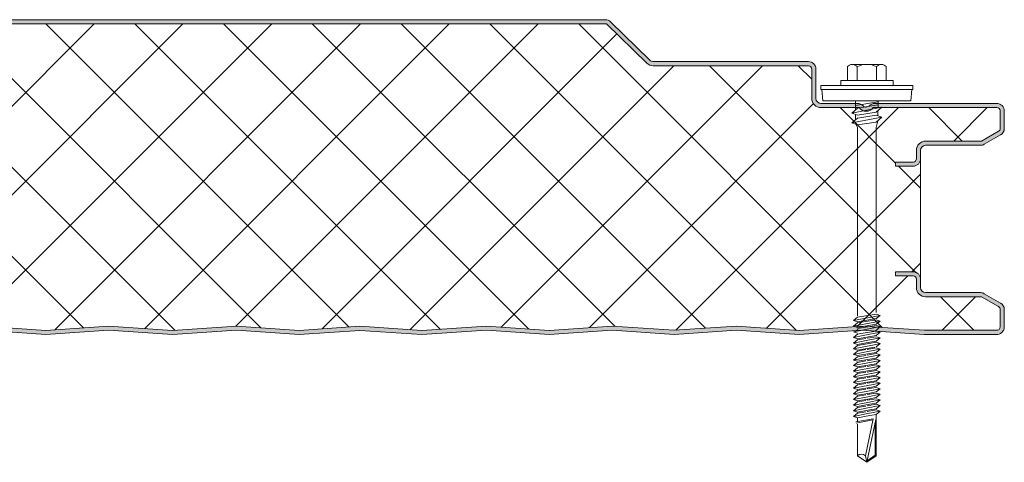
# Model space of a CAD drawing. Header units: millimetres. Extents: x 12686 to 20863, y -5950 to 1224.
# Tile 7 of 10: x 13591 to 13826, y -5410 to -5305. Entities that reach past the tile are written whole.
import ezdxf

# ---------------------------------------------------------------- set-up
doc = ezdxf.new("R2010")
doc.units = ezdxf.units.MM
doc.layers.add('A-DETL-GENF', color=92, linetype='Continuous', lineweight=13)

# ---------------------------------------------------------------- blocks, each defined once
blk = doc.blocks.new('HFX 1000 - 1 RIB - SATINLINE - HFX 1000 75mm - 1 RIB - SATINLINE-4428272-ALL PANELS 3')
at = {"layer": 'A-DETL-GENF'}
h = blk.add_hatch(color=256, dxfattribs=at)
h.paths.add_polyline_path([(619.08, -0.04), (634.93, 0.97), (649.57, -0.01), (664.01, 0.96), (678.87, -0.04), (694.37, 0.99), (709.28, -0.01), (724.37, 0.99), (739.14, 0), (754.09, 0.99), (769, -0.01), (784.37, 0.97), (799.28, -0.03), (814.93, 0.97), (829.57, -0.01), (844.01, 0.96), (858.87, -0.04), (874.65, 0.97), (889.28, -0.01), (904.37, 0.99), (919.14, 0), (934.09, 0.99), (949, -0.01), (964.09, 0.99), (979.2, 0), (996.6, 0.05), (997, 0.19), (997.27, 0.34), (997.57, 0.63), (997.82, 1), (997.96, 1.43), (998, 1.86), (998, 5.96), (997.9, 6.52), (997.76, 6.86), (997.48, 7.23), (997, 7.57), (993.22, 9.75), (992.73, 9.94), (992.32, 9.99), (978.89, 10.04), (978.6, 10.16), (978.35, 10.35), (978.16, 10.59), (978.04, 10.88), (978, 11.56), (978, 13.19), (977.94, 13.66), (977.76, 14.09), (977.48, 14.47), (977, 14.79), (976.67, 14.93), (975.92, 14.99), (972, 14.99), (972, 13.99), (976.41, 13.97), (976.77, 13.76), (976.98, 13.4), (977, 13.19), (977, 11.19), (977.08, 10.63), (977.3, 10.09), (977.65, 9.64), (978.1, 9.29), (978.63, 9.07), (979.2, 8.99), (992.54, 8.99), (996.77, 6.52), (996.98, 6.16), (997, 5.96), (996.98, 1.61), (996.8, 1.27), (996.49, 1.05), (996.12, 1), (978.1, 1.05), (964, 2), (948.86, 1), (934, 2), (919.14, 1), (904.28, 2), (889.28, 0.99), (874.28, 2), (858.45, 0.99), (844.01, 1.96), (829.57, 0.99), (814.57, 2), (799, 0.99), (784, 2), (768.86, 1), (754, 2), (739.14, 1), (724.28, 2), (709.14, 1), (694.28, 2), (678.45, 0.99), (664.01, 1.96), (649.57, 0.99), (634.57, 2), (618.87, 0.97), (604.14, 1.96), (589.7, 0.99), (574.7, 2), (559.14, 0.99), (544.14, 2), (529, 1), (514.14, 2), (499.28, 1), (484.42, 2), (469.28, 1), (454.42, 2), (438.94, 0.97), (424.14, 1.96), (409, 0.99), (394, 2), (379.14, 1), (364.28, 2), (349.28, 0.99), (334.28, 2), (318.45, 0.99), (304.01, 1.96), (289.57, 0.99), (274.57, 2), (259.08, 0.96), (244.14, 1.96), (229.7, 0.99), (214.7, 2), (199, 1), (184.14, 2), (169, 1), (154.14, 2), (139.28, 1), (124.42, 2), (109.42, 0.99), (94.42, 2), (78.94, 0.97), (64.14, 1.96), (48.97, 1), (34, 2), (19.11, 1), (1.59, 1.02), (1.23, 1.23), (1.03, 1.59), (1, 1.8), (1, 9.3), (0.93, 9.86), (0.71, 10.4), (0.36, 10.85), (-0.1, 11.2), (-0.63, 11.42), (-1.2, 11.5), (-20.41, 11.52), (-20.77, 11.73), (-20.97, 12.09), (-21, 12.3), (-20.97, 13.4), (-20.77, 13.76), (-20.41, 13.97), (-20.2, 14), (-16, 14), (-16, 15), (-20.41, 14.97), (-20.67, 14.93), (-21.1, 14.75), (-21.47, 14.47), (-21.76, 14.1), (-21.94, 13.66), (-22, 13.2), (-21.98, 12.18), (-21.9, 11.73), (-21.76, 11.4), (-21.47, 11.02), (-21, 10.7), (-20.67, 10.56), (-20.2, 10.5), (-0.89, 10.45), (-0.6, 10.33), (-0.35, 10.14), (-0.16, 9.9), (-0.04, 9.61), (0, 9.3), (0, 1.8), (0.06, 1.33), (0.36, 0.75), (0.53, 0.52), (1, 0.2), (1.33, 0.06), (1.8, 0), (19.53, 0.02), (34.05, 1), (49.35, -0.03), (64.14, 0.96), (79, -0.04), (94.51, 0.99), (109.42, -0.01), (124.51, 0.99), (139.28, 0), (154.23, 0.99), (169.14, -0.01), (184.51, 0.97), (199.42, -0.03), (214.79, 0.99), (229.7, -0.01), (244.16, 0.96), (259.08, -0.04), (274.65, 0.99), (289.57, -0.01), (304.01, 0.96), (318.87, -0.04), (334.37, 0.99), (349.28, -0.01), (364.37, 0.99), (379.14, 0), (394.09, 0.99), (409.35, -0.03), (424.14, 0.96), (439, -0.04), (454.51, 0.99), (469.83, 0.02), (484.51, 0.99), (499.28, 0), (514.23, 0.99), (529.14, -0.01), (544.51, 0.97), (559.42, -0.03), (575.07, 0.97), (589.7, -0.01), (604.16, 0.96), (618.63, -0.01)])
h.paths.add_polyline_path([(-16, 40.19), (-16, 41.19), (-20.41, 41.22), (-20.77, 41.42), (-20.97, 41.78), (-21, 41.99), (-20.97, 43.6), (-20.77, 43.96), (-20.41, 44.16), (-20.2, 44.19), (-1.2, 44.19), (-0.63, 44.26), (-0.1, 44.48), (0.36, 44.83), (0.72, 45.33), (0.93, 45.85), (1, 46.39), (1, 56.26), (0.93, 56.81), (0.72, 57.33), (0.39, 57.78), (-0.05, 58.13), (-0.56, 58.36), (-26.2, 66.19), (-54.54, 66.21), (-54.82, 66.36), (-54.97, 66.61), (-54.99, 66.86), (-54.88, 67.13), (-54.67, 67.36), (-47.66, 74.19), (402.99, 74.19), (412.62, 64.81), (413.07, 64.47), (413.59, 64.26), (414.15, 64.19), (441.17, 64.19), (441.73, 64.26), (442.26, 64.47), (442.71, 64.81), (452.34, 74.19), (902.99, 74.19), (912.62, 64.81), (913.07, 64.47), (913.59, 64.26), (914.15, 64.19), (951.41, 64.16), (951.77, 63.96), (951.98, 63.6), (952, 63.39), (952.03, 56.21), (952.08, 55.82), (952.3, 55.29), (952.65, 54.83), (953.1, 54.48), (953.63, 54.26), (954.2, 54.19), (963.35, 54.19), (963.67, 53.83), (964.07, 53.55), (964.52, 53.38), (965, 53.32), (965.48, 53.38), (965.93, 53.55), (966.33, 53.83), (966.65, 54.19), (996.41, 54.16), (996.77, 53.96), (996.98, 53.6), (997, 53.39), (996.98, 49.02), (996.77, 48.66), (996.6, 48.54), (992.54, 46.19), (979.2, 46.19), (978.63, 46.11), (978.1, 45.9), (977.65, 45.55), (977.3, 45.09), (977.08, 44.56), (977, 43.99), (976.98, 41.78), (976.77, 41.42), (976.41, 41.22), (976.2, 41.19), (972, 41.19), (972, 40.19), (976.2, 40.19), (976.67, 40.25), (977.1, 40.43), (977.48, 40.72), (977.76, 41.09), (977.94, 41.52), (978, 41.99), (978.04, 44.3), (978.16, 44.59), (978.35, 44.84), (978.63, 45.04), (978.89, 45.15), (979.2, 45.19), (992.73, 45.24), (992.79, 45.25), (993.22, 45.43), (997.1, 47.67), (997.48, 47.96), (997.76, 48.33), (997.94, 48.76), (998, 49.23), (998, 53.39), (997.94, 53.86), (997.76, 54.29), (997.48, 54.66), (997, 54.99), (996.63, 55.13), (996.04, 55.19), (966.7, 55.15), (966.36, 55.05), (965.76, 54.67), (965.38, 54.4), (964.92, 54.33), (964.48, 54.47), (963.67, 55.04), (963.32, 55.15), (962.95, 55.19), (953.89, 55.23), (953.46, 55.46), (953.35, 55.54), (953.16, 55.79), (953.03, 56.21), (953, 56.39), (953, 63.39), (952.94, 63.86), (952.76, 64.29), (952.48, 64.66), (952, 64.99), (951.67, 65.13), (950.84, 65.19), (913.85, 65.23), (913.56, 65.35), (913.07, 65.77), (903.59, 74.93), (903.47, 74.99), (902.99, 75.15), (902.66, 75.19), (452.34, 75.15), (452.2, 75.13), (451.64, 74.85), (451.41, 74.68), (441.73, 65.33), (441.48, 65.23), (441.17, 65.19), (413.85, 65.23), (413.56, 65.35), (413.07, 65.77), (403.65, 74.88), (403.43, 75.01), (402.99, 75.15), (402.66, 75.19), (-47.66, 75.15), (-47.79, 75.13), (-48.22, 74.96), (-48.7, 74.58), (-55.75, 67.64), (-55.91, 67.3), (-55.99, 66.93), (-55.98, 66.55), (-55.88, 66.19), (-55.7, 65.86), (-55.44, 65.58), (-55.13, 65.37), (-54.54, 65.21), (-53.99, 65.19), (-26.2, 65.14), (-0.56, 57.27), (-0.33, 57.09), (-0.15, 56.84), (-0.04, 56.56), (0, 56.21), (-0.04, 46.08), (-0.16, 45.79), (-0.35, 45.54), (-0.63, 45.34), (-0.89, 45.23), (-1.22, 45.19), (-20.41, 45.16), (-20.67, 45.13), (-21.1, 44.95), (-21.47, 44.66), (-21.8, 44.19), (-21.94, 43.86), (-22, 43.39), (-22, 41.99), (-21.86, 41.32), (-21.76, 41.09), (-21.47, 40.72), (-21.1, 40.43), (-20.67, 40.25), (-20.2, 40.19), (-18.41, 40.19)])
h = blk.add_hatch(dxfattribs=at)
h.set_pattern_fill('FP_2', color=256, style=0, pattern_type=2)
h.set_pattern_definition([(45, (-12828.428, 5379.941), (-10.606602, 10.606602), []), (135, (-12828.428, 5379.941), (-10.606602, -10.606602), [])])
h.paths.add_polyline_path([(619.08, 0.96), (634.57, 2), (649.57, 0.99), (664.01, 1.96), (678.87, 0.96), (694.28, 2), (709.28, 0.99), (724.28, 2), (739.14, 1), (754, 2), (769, 0.99), (784, 2), (799.28, 0.97), (814.57, 2), (829.57, 0.99), (844.01, 1.96), (858.87, 0.96), (874.28, 2), (889.28, 0.99), (904.28, 2), (919.14, 1), (934, 2), (949, 0.99), (964, 2), (978.9, 1), (996.49, 1.05), (996.8, 1.27), (996.91, 1.43), (997, 1.8), (997, 5.96), (996.9, 6.36), (996.6, 6.65), (992.54, 8.99), (979.2, 8.99), (978.63, 9.07), (978.1, 9.29), (977.65, 9.64), (977.3, 10.09), (977.08, 10.63), (977, 11.56), (977, 13.19), (976.9, 13.59), (976.6, 13.89), (976.2, 13.99), (972, 13.99), (972, 14.99), (976.2, 14.99), (976.67, 14.93), (977.1, 14.75), (977.48, 14.47), (977.76, 14.09), (977.94, 13.66), (978, 13.19), (978, 41.99), (977.86, 41.32), (977.76, 41.09), (977.48, 40.72), (977.1, 40.43), (976.67, 40.25), (976.2, 40.19), (972, 40.19), (972, 41.19), (976.41, 41.22), (976.77, 41.42), (976.9, 41.59), (977, 41.99), (977, 43.99), (977.08, 44.56), (977.3, 45.09), (977.65, 45.55), (978.1, 45.9), (978.63, 46.11), (979.2, 46.19), (992.54, 46.19), (996.77, 48.66), (996.9, 48.83), (997, 49.23), (997, 53.39), (996.9, 53.79), (996.6, 54.08), (996.2, 54.19), (966.65, 54.19), (966.33, 53.83), (965.93, 53.55), (965.48, 53.38), (965, 53.32), (964.52, 53.38), (964.07, 53.55), (963.67, 53.83), (963.35, 54.19), (954.2, 54.19), (953.63, 54.26), (953.1, 54.48), (952.65, 54.83), (952.3, 55.29), (952.08, 55.82), (952, 56.39), (952, 63.39), (951.9, 63.79), (951.6, 64.08), (951.2, 64.19), (914.15, 64.19), (913.59, 64.26), (913.07, 64.47), (912.62, 64.81), (902.99, 74.19), (452.34, 74.19), (442.71, 64.81), (442.26, 64.47), (441.73, 64.26), (441.17, 64.19), (414.15, 64.19), (413.59, 64.26), (413.07, 64.47), (412.62, 64.81), (402.99, 74.19), (-47.66, 74.19), (-54.91, 67.11), (-54.97, 66.98), (-54.95, 66.56), (-54.79, 66.34), (-54.54, 66.21), (-54.4, 66.19), (-26.2, 66.19), (-0.56, 58.36), (-0.05, 58.13), (0.39, 57.78), (0.72, 57.33), (0.93, 56.81), (1, 56.21), (1, 46.39), (0.93, 45.82), (0.71, 45.29), (0.36, 44.83), (-0.1, 44.48), (-0.63, 44.26), (-1.2, 44.19), (-20.41, 44.16), (-20.77, 43.96), (-20.89, 43.79), (-21, 43.39), (-21, 41.99), (-20.89, 41.59), (-20.6, 41.3), (-20.2, 41.19), (-16, 41.19), (-16, 40.19), (-20.2, 40.19), (-20.67, 40.25), (-21.1, 40.43), (-21.47, 40.72), (-21.76, 41.09), (-21.94, 41.52), (-22, 41.99), (-22, 13.2), (-21.94, 13.66), (-21.76, 14.1), (-21.47, 14.47), (-21.1, 14.75), (-20.67, 14.93), (-20.2, 15), (-16, 15), (-16, 14), (-20.41, 13.97), (-20.77, 13.76), (-20.89, 13.6), (-21, 13.2), (-21, 12.3), (-20.89, 11.9), (-20.6, 11.6), (-20.2, 11.5), (-1.2, 11.5), (-0.63, 11.42), (-0.1, 11.2), (0.36, 10.85), (0.71, 10.4), (0.93, 9.86), (1, 9.3), (1, 1.8), (1.11, 1.4), (1.4, 1.1), (1.8, 1), (19.11, 1), (34, 2), (49.35, 0.97), (64.14, 1.96), (79, 0.96), (94.42, 2), (109.42, 0.99), (124.42, 2), (139.28, 1), (154.14, 2), (169.14, 0.99), (184.14, 2), (199.42, 0.97), (214.7, 2), (229.7, 0.99), (244.14, 1.96), (259.08, 0.96), (274.57, 2), (289.57, 0.99), (304.01, 1.96), (318.87, 0.96), (334.28, 2), (349.28, 0.99), (364.28, 2), (379.14, 1), (394, 2), (409.35, 0.97), (424.14, 1.96), (439, 0.96), (454.42, 2), (469.42, 0.99), (484.42, 2), (499.28, 1), (514.14, 2), (529.14, 0.99), (544.14, 2), (559.42, 0.97), (574.7, 2), (589.7, 0.99), (604.14, 1.96)])
for p, q in [((902.66, 75.19), (652.66, 75.19)), ((902.99, 74.19), (652.66, 74.19)), ((912.62, 64.81), (902.99, 74.19)), ((913.31, 65.53), (903.92, 74.68)), ((951.2, 65.19), (914.15, 65.19)), ((951.2, 64.19), (914.15, 64.19)), ((960.52, 63.98), (960.52, 60.65)), ((961.68, 64.51), (968.64, 64.51)), ((962.84, 63.98), (962.84, 60.65)), ((967.48, 63.98), (967.48, 60.65)), ((969.8, 63.98), (969.8, 60.65)), ((952, 56.39), (952, 63.39)), ((953, 56.39), (953, 63.39)), ((976.16, 59.51), (954.16, 59.51)), ((954.16, 59.51), (954.16, 58.51)), ((971.41, 60.65), (958.91, 60.65)), ((958.91, 60.65), (958.91, 59.51)), ((971.41, 59.51), (971.41, 60.65)), ((976.16, 58.51), (976.16, 59.51)), ((954.16, 58.51), (976.16, 58.51)), ((954.41, 58.51), (954.63, 55.81)), ((975.69, 55.81), (975.91, 58.51)), ((962.95, 55.19), (954.2, 55.19)), ((963.35, 54.19), (954.2, 54.19)), ((975.69, 55.81), (954.63, 55.81)), ((961.55, 52.89), (968.77, 54.29)), ((962.47, 55.81), (962.47, 53.69)), ((967.86, 55.55), (962.47, 54.73)), ((967.86, 54.83), (962.91, 54.07)), ((996.2, 54.19), (966.65, 54.19)), ((996.2, 55.19), (967.05, 55.19)), ((968.77, 54.29), (967.41, 53.11)), ((967.86, 55.81), (967.86, 54.11)), ((962.91, 54.07), (961.55, 52.89)), ((962.91, 52.42), (961.55, 52.89)), ((961.55, 50.52), (968.77, 51.92)), ((962.47, 52.57), (962.47, 51.31)), ((967.41, 53.11), (962.91, 52.42)), ((967.41, 52.38), (962.91, 51.7)), ((968.77, 51.92), (967.41, 52.38)), ((967.41, 50.74), (968.77, 51.92)), ((967.77, 53.43), (967.77, 52.26)), ((997, 49.23), (997, 53.39)), ((998, 49.23), (998, 53.39)), ((962.91, 51.7), (961.55, 50.52)), ((961.55, 50.52), (962.91, 50.05)), ((962.6, 50.16), (962.92, 49.42)), ((962.91, 50.05), (967.41, 50.74)), ((962.92, 49.42), (962.92, 4.42)), ((967.42, 49.46), (967.79, 51.07)), ((967.42, 5.25), (967.42, 49.46)), ((992.54, 46.19), (996.6, 48.54)), ((993.22, 45.43), (997.1, 47.67)), ((979.2, 46.19), (992.54, 46.19)), ((979.2, 45.19), (992.32, 45.19)), ((977, 41.99), (977, 43.99)), ((978, 41.99), (978, 43.99)), ((972, 40.19), (972, 41.19)), ((972, 41.19), (976.2, 41.19)), ((976.2, 40.19), (972, 40.19)), ((978, 13.19), (978, 41.99)), ((972, 13.99), (972, 14.99)), ((972, 14.99), (976.2, 14.99)), ((976.2, 13.99), (972, 13.99)), ((977, 11.19), (977, 13.19)), ((978, 11.19), (978, 13.19)), ((992.32, 9.99), (979.2, 9.99)), ((997.1, 7.51), (993.22, 9.75)), ((992.54, 8.99), (979.2, 8.99)), ((996.6, 6.65), (992.54, 8.99)), ((962.91, 4.12), (967.41, 4.87)), ((968.31, 4.56), (967.41, 4.87)), ((997, 1.8), (997, 5.96)), ((998, 1.8), (998, 5.96)), ((962.01, 3.34), (968.31, 4.56)), ((962.91, 4.12), (962.01, 3.34)), ((962.01, 3.34), (962.91, 3.03)), ((962.01, 1.99), (968.31, 3.21)), ((962.91, 2.77), (962.01, 1.99)), ((962.91, 3.03), (967.41, 3.78)), ((967.41, 3.52), (962.91, 2.77)), ((967.41, 2.43), (962.91, 1.68)), ((968.31, 4.56), (967.41, 3.78)), ((968.31, 3.21), (967.41, 3.52)), ((968.31, 3.21), (967.41, 2.43)), ((754, 2), (769, 0.99)), ((754, 1), (769, -0.01)), ((769, 0.99), (784, 2)), ((769, -0.01), (784, 1)), ((784, 2), (799.28, 0.97)), ((784, 1), (799.28, -0.03)), ((799.28, 0.97), (814.57, 2)), ((799.28, -0.03), (814.57, 1)), ((814.57, 2), (829.57, 0.99)), ((814.57, 1), (829.57, -0.01)), ((829.57, 0.99), (844.01, 1.96)), ((829.57, -0.01), (844.01, 0.96)), ((844.01, 1.96), (858.87, 0.96)), ((844.01, 0.96), (858.87, -0.04)), ((858.87, 0.96), (874.28, 2)), ((858.87, -0.04), (874.28, 1)), ((874.28, 2), (889.28, 0.99)), ((874.28, 1), (889.28, -0.01)), ((889.28, 0.99), (904.28, 2)), ((889.28, -0.01), (904.28, 1)), ((904.28, 2), (919.14, 1)), ((904.28, 1), (919.14, 0)), ((919.14, 1), (934, 2)), ((919.14, 0), (934, 1)), ((934, 2), (949, 0.99)), ((934, 1), (949, -0.01)), ((949, 0.99), (964, 2)), ((949, -0.01), (964, 1)), ((962.01, 1.99), (962.91, 1.68)), ((962.01, 0.64), (963.11, 0.86)), ((962.01, 0.64), (962.91, 0.33)), ((962.91, 0.08), (962.01, -0.7)), ((962.4, 0.72), (962.99, 1.18)), ((967.41, 2.18), (962.91, 1.42)), ((962.91, 0.08), (963.76, 0.22)), ((962.92, 0.82), (968.31, 1.87)), ((963.76, 0.22), (967.41, 0.83)), ((964, 2), (978.9, 1)), ((964, 1), (978.86, 0)), ((968.31, 0.52), (964.26, -0.27)), ((968.31, 0.52), (967.18, 0.91)), ((968.31, 1.87), (967.24, 0.8)), ((968.31, 1.87), (967.41, 2.18)), ((968.31, 0.52), (967.41, -0.26)), ((978.86, 0), (996.07, 0)), ((978.9, 1), (996.12, 1)), ((964.26, -0.27), (962.01, -0.7)), ((962.01, -0.7), (962.91, -1.01)), ((962.91, -1.27), (962.01, -2.05)), ((962.01, -2.05), (965.4, -1.39)), ((962.01, -2.05), (962.91, -2.36)), ((962.91, -1.01), (964.71, -0.71)), ((964.93, -0.93), (962.91, -1.27)), ((965.88, -1.86), (962.91, -2.36)), ((966.11, -2.08), (962.91, -2.62)), ((964.71, -0.71), (967.41, -0.26)), ((967.41, -0.52), (965.25, -0.88)), ((965.4, -1.39), (968.31, -0.83)), ((967.41, -1.61), (965.88, -1.86)), ((967.41, -1.86), (966.11, -2.08)), ((966.55, -2.52), (968.31, -2.17)), ((968.31, -2.17), (967.38, -2.96)), ((968.31, -0.83), (967.41, -0.52)), ((968.31, -0.83), (967.41, -1.61)), ((968.31, -2.17), (967.41, -1.86)), ((962.01, -3.4), (966.55, -2.52)), ((962.91, -2.62), (962.01, -3.4)), ((962.01, -3.4), (962.91, -3.71)), ((962.91, -3.96), (962.01, -4.74)), ((962.01, -4.74), (965.4, -4.08)), ((962.91, -3.71), (967.06, -3.01)), ((964.93, -3.62), (962.91, -3.96)), ((965.88, -4.56), (962.91, -5.05)), ((967.41, -3.21), (965.25, -3.57)), ((967.41, -4.56), (965.25, -4.92)), ((965.4, -4.08), (968.31, -3.52)), ((967.41, -4.3), (965.88, -4.56)), ((968.31, -3.52), (967.41, -3.21)), ((968.31, -3.52), (967.41, -4.3)), ((968.31, -4.87), (967.41, -4.56)), ((962.01, -4.74), (962.91, -5.05)), ((962.91, -5.32), (962.01, -6.1)), ((962.01, -6.1), (965.4, -5.44)), ((962.01, -6.1), (962.91, -6.41)), ((962.91, -6.66), (962.01, -7.44)), ((962.01, -7.44), (965.4, -6.78)), ((964.93, -4.98), (962.91, -5.32)), ((965.88, -5.91), (962.91, -6.41)), ((964.93, -6.32), (962.91, -6.66)), ((967.41, -5.9), (965.25, -6.26)), ((965.4, -5.44), (968.31, -4.87)), ((965.4, -6.78), (968.31, -6.21)), ((967.41, -5.65), (965.88, -5.91)), ((967.41, -6.99), (965.88, -7.25)), ((968.31, -4.87), (967.41, -5.65)), ((968.31, -6.21), (967.41, -5.9)), ((968.31, -6.21), (967.41, -6.99)), ((962.01, -7.44), (962.91, -7.75)), ((962.91, -8), (962.01, -8.78)), ((962.01, -8.78), (965.4, -8.12)), ((962.01, -8.78), (962.91, -9.09)), ((962.91, -9.35), (962.01, -10.13)), ((965.88, -7.25), (962.91, -7.75)), ((964.93, -7.66), (962.91, -8)), ((965.88, -8.6), (962.91, -9.09)), ((964.93, -9.01), (962.91, -9.35)), ((967.41, -7.25), (965.25, -7.61)), ((967.41, -8.6), (965.25, -8.96)), ((965.4, -8.12), (968.31, -7.56)), ((965.4, -9.47), (968.31, -8.91)), ((967.41, -8.34), (965.88, -8.6)), ((968.31, -7.56), (967.41, -7.25)), ((968.31, -7.56), (967.41, -8.34)), ((968.31, -8.91), (967.41, -8.6)), ((968.31, -8.91), (967.41, -9.69)), ((962.01, -10.13), (965.4, -9.47)), ((962.01, -10.13), (962.91, -10.44)), ((962.91, -10.7), (962.01, -11.48)), ((962.01, -11.48), (965.4, -10.82)), ((962.01, -11.48), (962.91, -11.79)), ((965.88, -9.94), (962.91, -10.44)), ((964.93, -10.36), (962.91, -10.7)), ((965.88, -11.29), (962.91, -11.79)), ((964.93, -11.7), (962.91, -12.04)), ((967.41, -9.94), (965.25, -10.3)), ((967.41, -11.29), (965.25, -11.65)), ((965.4, -10.82), (968.31, -10.25)), ((965.4, -12.17), (968.31, -11.6)), ((967.41, -9.69), (965.88, -9.94)), ((967.41, -11.04), (965.88, -11.29)), ((968.31, -10.25), (967.41, -9.94)), ((968.31, -10.25), (967.41, -11.04)), ((968.31, -11.6), (967.41, -11.29)), ((968.31, -11.6), (967.41, -12.38)), ((962.91, -12.04), (962.01, -12.82)), ((962.01, -12.82), (965.4, -12.17)), ((962.01, -12.82), (962.91, -13.13)), ((962.91, -13.39), (962.01, -14.17)), ((962.01, -14.17), (965.4, -13.51)), ((965.88, -12.64), (962.91, -13.13)), ((964.93, -13.05), (962.91, -13.39)), ((965.88, -13.98), (962.91, -14.48)), ((967.41, -12.64), (965.25, -13)), ((967.41, -13.98), (965.25, -14.34)), ((965.4, -13.51), (968.31, -12.95)), ((967.41, -12.38), (965.88, -12.64)), ((967.41, -13.73), (965.88, -13.98)), ((968.31, -12.95), (967.41, -12.64)), ((968.31, -12.95), (967.41, -13.73)), ((968.31, -14.29), (967.41, -13.98)), ((962.01, -14.17), (962.91, -14.48)), ((962.91, -14.74), (962.01, -15.52)), ((962.01, -15.52), (965.4, -14.86)), ((962.01, -15.52), (962.91, -15.83)), ((962.91, -16.08), (962.01, -16.86)), ((962.01, -16.86), (965.4, -16.21)), ((964.93, -14.4), (962.91, -14.74)), ((965.88, -15.33), (962.91, -15.83)), ((964.93, -15.74), (962.91, -16.08)), ((967.41, -15.33), (965.25, -15.69)), ((965.4, -14.86), (968.31, -14.29)), ((965.4, -16.21), (968.31, -15.64)), ((967.41, -15.08), (965.88, -15.33)), ((967.41, -16.42), (965.88, -16.68)), ((968.31, -14.29), (967.41, -15.08)), ((968.31, -15.64), (967.41, -15.33)), ((968.31, -15.64), (967.41, -16.42)), ((962.01, -16.86), (962.91, -17.17)), ((962.91, -17.43), (962.01, -18.21)), ((962.01, -18.21), (965.4, -17.55)), ((962.01, -18.21), (962.91, -18.52)), ((962.91, -18.78), (962.01, -19.56)), ((965.88, -16.68), (962.91, -17.17)), ((964.93, -17.09), (962.91, -17.43)), ((965.88, -18.02), (962.91, -18.52)), ((964.93, -18.44), (962.91, -18.78)), ((967.41, -16.68), (965.25, -17.04)), ((967.41, -18.02), (965.25, -18.38)), ((965.4, -17.55), (968.31, -16.99)), ((965.4, -18.9), (968.31, -18.33)), ((967.41, -17.77), (965.88, -18.02)), ((968.31, -16.99), (967.41, -16.68)), ((968.31, -16.99), (967.41, -17.77)), ((968.31, -18.33), (967.41, -18.02)), ((968.31, -18.33), (967.41, -19.12)), ((962.01, -19.56), (965.4, -18.9)), ((962.01, -19.56), (962.91, -19.87)), ((966.65, -20.14), (962.52, -20.86)), ((962.58, -21.19), (966.59, -20.41)), ((965.88, -19.37), (962.91, -19.87)), ((962.91, -19.87), (962.91, -20.79)), ((964.82, -28.95), (966.65, -20.14)), ((967.29, -20.27), (965.16, -30.53)), ((967.41, -19.12), (965.88, -19.37)), ((967.15, -20.96), (967.15, -28.81)), ((967.41, -28.95), (967.41, -19.12)), ((962.91, -21.39), (962.91, -28.95)), ((962.91, -28.95), (965.16, -30.53)), ((965.16, -30.53), (964.82, -28.95)), ((965.16, -30.53), (967.41, -28.95)), ((967.15, -28.81), (965.24, -30.15))]:
    blk.add_line(p, q, dxfattribs=at)
for centre, radius, start, end in [((902.66, 73.39), 1.8, 45.7585, 90), ((914.15, 66.39), 2.2, 225.7585, 270), ((914.15, 66.39), 1.2, 225.7585, 270), ((951.2, 63.39), 1.8, 360, 90), ((951.2, 63.39), 0.8, 0, 90), ((951.2, 63.39), 0.8, 0, 30), ((961.68, 62.96), 1.54, 41.3319, 138.6681), ((965.16, 59.11), 5.39, 64.5175, 115.4825), ((968.64, 62.96), 1.54, 41.3319, 138.6681), ((954.2, 56.39), 2.2, 180, 270), ((954.2, 56.39), 1.2, 180, 270), ((962.95, 53.39), 1.8, 42.5574, 90), ((965, 55.32), 2, 214.5, 325.5), ((965, 55.32), 1, 224.7187, 319.1076), ((967.05, 53.39), 1.8, 90, 135.2998), ((996.2, 53.39), 1.8, 360, 90), ((996.2, 53.39), 0.8, 0, 90), ((996.2, 53.39), 0.8, 0, 30), ((996.2, 49.23), 0.8, 300, 360), ((996.2, 49.23), 0.8, 330, 360), ((996.2, 49.23), 1.8, 300, 0), ((979.2, 43.99), 2.2, 90, 180), ((979.2, 43.99), 1.2, 90, 180), ((992.32, 46.99), 1.8, 270, 300), ((976.2, 41.99), 1.8, 270, 360), ((976.2, 41.99), 0.8, 270, 360), ((976.2, 41.99), 0.8, 330, 360), ((976.2, 13.19), 1.8, 0, 90), ((976.2, 13.19), 0.8, 0, 90), ((976.2, 13.19), 0.8, 360, 30), ((979.2, 11.19), 2.2, 180, 270), ((979.2, 11.19), 1.2, 180, 270), ((992.32, 8.19), 1.8, 60, 90), ((996.2, 5.96), 1.8, 360, 60), ((996.2, 5.96), 0.8, 0, 60), ((996.2, 5.96), 0.8, 0, 30), ((996.2, 1.8), 1.8, 265.8468, 0), ((996.2, 1.8), 0.8, 263.7686, 0), ((963.86, -29.98), 1.41, 47.2756, 132.7244)]:
    blk.add_arc(centre, radius, start, end, dxfattribs=at)

msp = doc.modelspace()

# ---------------------------------------------------------------- block references
at = {"layer": 'A-DETL-GENF'}
msp.add_blockref('HFX 1000 - 1 RIB - SATINLINE - HFX 1000 75mm - 1 RIB - SATINLINE-4428272-ALL PANELS 3', (12828.43, -5379.94), dxfattribs=at)

doc.saveas('drawing.dxf')
